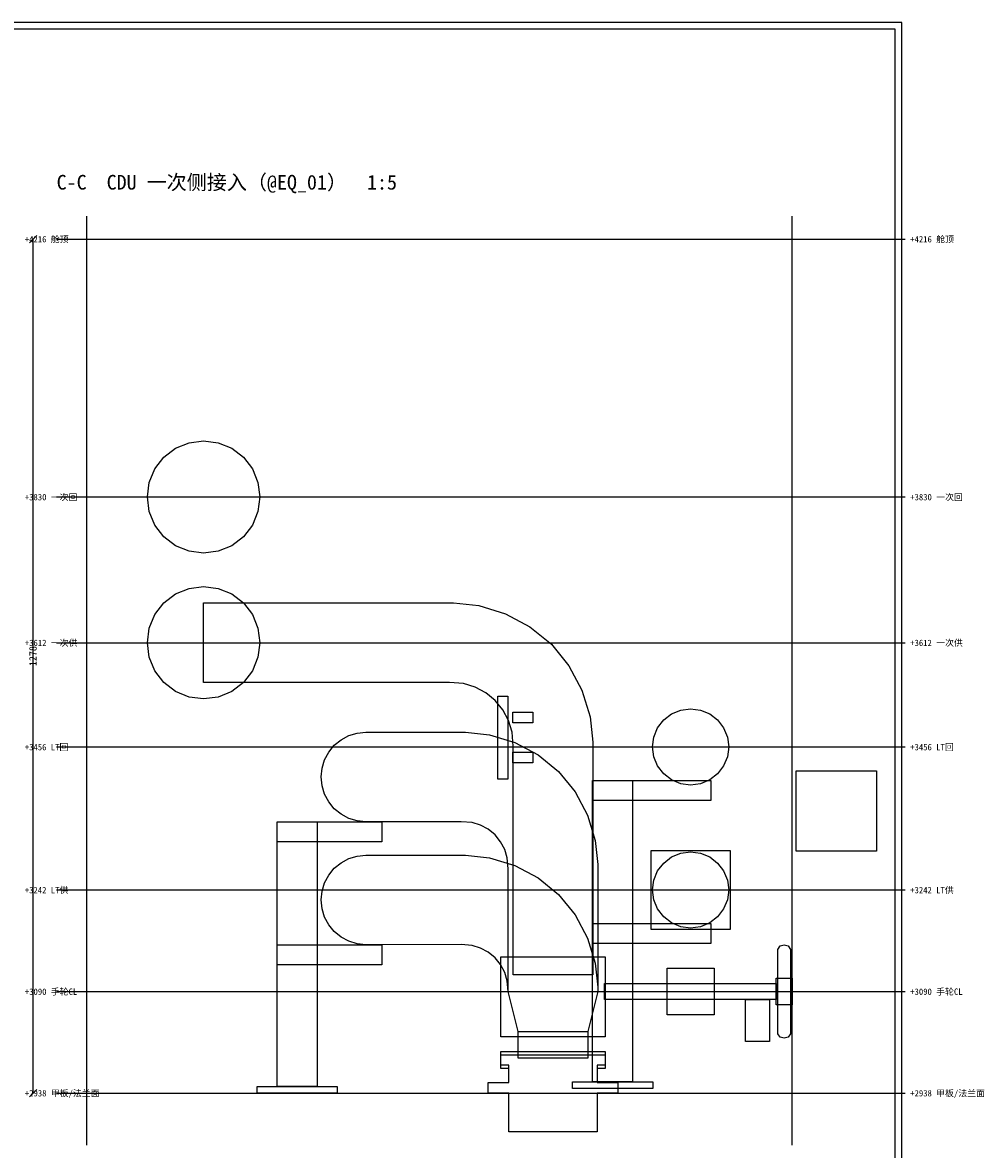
# Model space of a CAD drawing. Header units: metres. Extents: x 8 to 857, y 8 to 586.
# Tile 5 of 5: x 570 to 857, y 249 to 586. Entities that reach past the tile are written whole.
import ezdxf

# ---------------------------------------------------------------- set-up
doc = ezdxf.new("R2010")
doc.units = ezdxf.units.M
for name, color, linetype in [('CL', 1, 'Continuous'), ('DECK-QC', 3, 'Continuous'), ('DIM', 7, 'Continuous'), ('FLANGE', 30, 'Continuous'), ('FRAME', 7, 'Continuous'), ('GRID', 252, 'Continuous'), ('INSTRUMENT', 5, 'Continuous'), ('PIPE-HT', 6, 'Continuous'), ('PIPE-LT', 4, 'Continuous'), ('PIPE-PRI', 1, 'Continuous'), ('STEEL', 9, 'Continuous'), ('SUPPORT', 8, 'Continuous'), ('TEXT', 7, 'Continuous'), ('VALVE', 2, 'Continuous')]:
    doc.layers.add(name, color=color, linetype=linetype)
doc.styles.add('CN', font='simsun.ttc')

msp = doc.modelspace()

# ---------------------------------------------------------------- linework, layer by layer
at = {"layer": 'CL'}
msp.add_lwpolyline([(580, 296), (834, 296)], dxfattribs=at)
at = {"layer": 'DECK-QC'}
for points in [[(715.36, 254), (715.36, 265.6), (709.16, 265.6), (709.16, 268.8), (715.36, 268.8), (715.36, 274), (712.96, 274), (712.96, 278), (744.16, 278), (744.16, 274), (741.76, 274), (741.76, 268.8), (747.96, 268.8), (747.96, 265.6), (741.76, 265.6), (741.76, 254), (715.36, 254)], [(715.36, 254), (715.36, 265.6), (709.16, 265.6), (709.16, 268.8), (715.36, 268.8), (715.36, 273), (712.96, 273), (712.96, 277), (744.16, 277), (744.16, 273), (741.76, 273), (741.76, 268.8), (747.96, 268.8), (747.96, 265.6), (741.76, 265.6), (741.76, 254), (715.36, 254)]]:
    msp.add_lwpolyline(points, close=True, dxfattribs=at)
at = {"layer": 'DIM'}
for points in [[(571.9, 520.1), (574.1, 522.3)], [(573, 265.6), (573, 521.2)], [(571.9, 264.5), (574.1, 266.7)]]:
    msp.add_lwpolyline(points, dxfattribs=at)
at = {"layer": 'FLANGE'}
msp.add_lwpolyline([(744, 298.4), (795.4, 298.4), (795.4, 293.6), (744, 293.6), (744, 298.4)], close=True, dxfattribs=at)
at = {"layer": 'FRAME'}
for points in [[(8, 8), (833, 8), (833, 586), (8, 586)], [(10, 10), (831, 10), (831, 584), (10, 584)]]:
    msp.add_lwpolyline(points, close=True, dxfattribs=at)
at = {"layer": 'GRID'}
for points in [[(589, 250), (589, 528)], [(800.2, 250), (800.2, 528)], [(580, 521.2), (834, 521.2)], [(580, 444), (834, 444)], [(580, 400.4), (834, 400.4)], [(580, 369.2), (834, 369.2)], [(580, 326.4), (834, 326.4)], [(580, 265.6), (834, 265.6)]]:
    msp.add_lwpolyline(points, dxfattribs=at)
at = {"layer": 'INSTRUMENT'}
for points in [[(712.06, 384.4), (715.06, 384.4), (715.06, 359.6), (712.06, 359.6), (712.06, 384.4)], [(722.56, 379.6), (722.56, 376.4), (716.56, 376.4), (716.56, 379.6), (722.56, 379.6)], [(716.56, 367.6), (722.56, 367.6), (722.56, 364.4), (716.56, 364.4), (716.56, 367.6)]]:
    msp.add_lwpolyline(points, close=True, dxfattribs=at)
at = {"layer": 'PIPE-HT'}
for points in [[(612.1, 432.1), (609.43, 435.58), (607.74, 439.64), (607.17, 444), (607.74, 448.36), (609.43, 452.42), (612.1, 455.9), (615.59, 458.58), (619.65, 460.26), (624, 460.83), (628.36, 460.26), (632.42, 458.58), (635.9, 455.9), (638.58, 452.42), (640.26, 448.36), (640.83, 444), (640.26, 439.64), (638.58, 435.58), (635.9, 432.1), (632.42, 429.42), (628.36, 427.74), (624, 427.17), (619.65, 427.74), (615.59, 429.42), (612.1, 432.1)], [(612.1, 388.5), (609.43, 391.98), (607.74, 396.04), (607.17, 400.4), (607.74, 404.76), (609.43, 408.82), (612.1, 412.3), (615.59, 414.98), (619.65, 416.66), (624, 417.23), (628.36, 416.66), (632.42, 414.98), (635.9, 412.3), (638.58, 408.82), (640.26, 404.76), (640.83, 400.4), (640.26, 396.04), (638.58, 391.98), (635.9, 388.5), (632.42, 385.82), (628.36, 384.14), (624, 383.57), (619.65, 384.14), (615.59, 385.82), (612.1, 388.5)], [(659.43, 362.81), (660.19, 365.33), (661.43, 367.64), (663.1, 369.68), (665.12, 371.34), (667.44, 372.58), (669.95, 373.34), (672.56, 373.6), (702.42, 373.58), (709.6, 372.83), (717.14, 370.54), (724.09, 366.83), (730.19, 361.83), (735.19, 355.73), (738.9, 348.78), (741.19, 341.24), (741.94, 334.06), (741.96, 296), (738.96, 284), (738.96, 276), (718.16, 276), (718.16, 284), (715.16, 296), (715.18, 332.74), (714.9, 336.01), (714.14, 338.53), (712.9, 340.84), (711.24, 342.88), (709.2, 344.54), (706.89, 345.78), (704.37, 346.54), (701.1, 346.82), (672.56, 346.8), (669.95, 347.06), (667.44, 347.82), (665.12, 349.06), (663.1, 350.72), (661.43, 352.76), (660.19, 355.07), (659.43, 357.59), (659.18, 360.2), (659.43, 362.81)], [(706.89, 345.78), (706.89, 345.78), (706.89, 345.78), (706.89, 345.78)], [(714.14, 338.53), (714.14, 338.53), (714.14, 338.53), (714.14, 338.53)], [(659.43, 326.01), (660.19, 328.53), (661.43, 330.84), (663.1, 332.88), (665.12, 334.54), (667.44, 335.78), (669.95, 336.54), (672.56, 336.8), (702.42, 336.78), (709.6, 336.03), (717.14, 333.74), (724.09, 330.03), (730.19, 325.03), (735.19, 318.93), (738.9, 311.98), (741.19, 304.44), (741.94, 297.26), (741.96, 296), (738.96, 284), (738.96, 276), (718.16, 276), (718.16, 284), (715.16, 296), (714.9, 299.21), (714.14, 301.73), (712.9, 304.04), (711.24, 306.08), (709.2, 307.74), (706.89, 308.98), (704.37, 309.74), (701.1, 310.02), (672.56, 310), (669.95, 310.26), (667.44, 311.02), (665.12, 312.26), (663.1, 313.92), (661.43, 315.96), (660.19, 318.27), (659.43, 320.79), (659.18, 323.4), (659.43, 326.01)], [(706.89, 308.98), (706.89, 308.98), (706.89, 308.98), (706.89, 308.98)], [(711.24, 306.08), (711.24, 306.08), (711.24, 306.08), (711.24, 306.08)], [(714.14, 301.73), (714.14, 301.73), (714.14, 301.73), (714.14, 301.73)]]:
    msp.add_lwpolyline(points, close=True, dxfattribs=at)
at = {"layer": 'PIPE-LT'}
for points in [[(777.82, 377.26), (779.63, 374.9), (780.77, 372.15), (781.16, 369.2), (780.77, 366.25), (779.63, 363.5), (777.82, 361.14), (775.46, 359.33), (772.71, 358.19), (769.76, 357.8), (766.81, 358.19), (764.06, 359.33), (761.7, 361.14), (759.89, 363.5), (758.75, 366.25), (758.36, 369.2), (758.75, 372.15), (759.89, 374.9), (761.7, 377.26), (764.06, 379.07), (766.81, 380.21), (769.76, 380.6), (772.71, 380.21), (775.46, 379.07), (777.82, 377.26)], [(781.61, 338.25), (781.61, 314.55), (757.91, 314.55), (757.91, 338.25), (781.61, 338.25)], [(777.82, 334.46), (779.63, 332.1), (780.77, 329.35), (781.16, 326.4), (780.77, 323.45), (779.63, 320.7), (777.82, 318.34), (775.46, 316.53), (772.71, 315.39), (769.76, 315), (766.81, 315.39), (764.06, 316.53), (761.7, 318.34), (759.89, 320.7), (758.75, 323.45), (758.36, 326.4), (758.75, 329.35), (759.89, 332.1), (761.7, 334.46), (764.06, 336.27), (766.81, 337.41), (769.76, 337.8), (772.71, 337.41), (775.46, 336.27), (777.82, 334.46)]]:
    msp.add_lwpolyline(points, close=True, dxfattribs=at)
at = {"layer": 'PIPE-PRI'}
for points in [[(624, 412.3), (698.74, 412.29), (706.41, 411.49), (714.35, 409.08), (721.66, 405.17), (728.07, 399.91), (733.33, 393.5), (737.24, 386.19), (739.65, 378.25), (740.45, 370.58), (740.46, 301), (716.66, 301), (716.67, 369.42), (716.3, 373.61), (715.25, 377.08), (713.54, 380.28), (711.24, 383.08), (708.44, 385.38), (705.24, 387.09), (701.77, 388.14), (697.58, 388.51), (624, 388.5), (624, 412.3)], [(738.96, 284), (738.96, 276), (718.16, 276), (718.16, 284), (738.96, 284)]]:
    msp.add_lwpolyline(points, close=True, dxfattribs=at)
at = {"layer": 'STEEL'}
for points in [[(825.36, 362), (825.36, 338), (801.36, 338), (801.36, 362), (825.36, 362)], [(786.16, 293.6), (793.36, 293.6), (793.36, 281), (786.16, 281), (786.16, 293.6)], [(786.16, 293.6), (793.36, 293.6), (793.36, 281), (786.16, 281), (786.16, 293.6)]]:
    msp.add_lwpolyline(points, close=True, dxfattribs=at)
at = {"layer": 'SUPPORT'}
for points in [[(752.4, 359.2), (752.4, 269), (740.4, 269), (740.4, 359.2), (752.4, 359.2)], [(775.76, 359.2), (775.76, 353.2), (740.4, 353.2), (740.4, 359.2), (775.76, 359.2)], [(658, 346.8), (658, 267.6), (646, 267.6), (646, 346.8), (658, 346.8)], [(677.36, 346.8), (677.36, 340.8), (646, 340.8), (646, 346.8), (677.36, 346.8)], [(775.76, 316.4), (775.76, 310.4), (740.4, 310.4), (740.4, 316.4), (775.76, 316.4)], [(677.36, 310), (677.36, 304), (646, 304), (646, 310), (677.36, 310)], [(664, 267.6), (664, 265.6), (640, 265.6), (640, 267.6), (664, 267.6)], [(758.4, 269), (758.4, 267), (734.4, 267), (734.4, 269), (758.4, 269)]]:
    msp.add_lwpolyline(points, close=True, dxfattribs=at)
at = {"layer": 'VALVE'}
for points in [[(795.86, 308.62), (796.59, 309.62), (797.76, 310), (798.94, 309.62), (799.66, 308.62), (799.66, 283.38), (798.94, 282.38), (797.76, 282), (796.59, 282.38), (795.86, 283.38), (795.86, 308.62)], [(795.86, 308.62), (796.59, 309.62), (797.76, 310), (798.94, 309.62), (799.66, 308.62), (799.66, 283.38), (798.94, 282.38), (797.76, 282), (796.59, 282.38), (795.86, 283.38), (795.86, 308.62)], [(744.16, 306.4), (744.16, 282.4), (712.96, 282.4), (712.96, 306.4), (744.16, 306.4)], [(776.76, 303), (776.76, 289), (762.76, 289), (762.76, 303), (776.76, 303)], [(795.36, 300), (800.16, 300), (800.16, 292), (795.36, 292), (795.36, 300)], [(795.36, 300), (800.16, 300), (800.16, 292), (795.36, 292), (795.36, 300)]]:
    msp.add_lwpolyline(points, close=True, dxfattribs=at)

# ---------------------------------------------------------------- texts
at = {"layer": 'DIM', "style": 'CN'}
msp.add_text('1278', height=2.2, rotation=90, dxfattribs=at).set_placement((574, 393.4))
at = {"layer": 'TEXT', "style": 'CN'}
for s, height, p in [('C-C  CDU 一次侧接入（@EQ_01）  1:5', 4.4, (580, 536)), ('+4216 舱顶', 1.9, (570.5, 520.2)), ('+4216 舱顶', 1.9, (835.5, 520.2)), ('+3830 一次回', 1.9, (570.5, 443)), ('+3830 一次回', 1.9, (835.5, 443)), ('+3612 一次供', 1.9, (570.5, 399.4)), ('+3612 一次供', 1.9, (835.5, 399.4)), ('+3456 LT回', 1.9, (570.5, 368.2)), ('+3456 LT回', 1.9, (835.5, 368.2)), ('+3242 LT供', 1.9, (570.5, 325.4)), ('+3242 LT供', 1.9, (835.5, 325.4)), ('+3090 手轮CL', 1.9, (570.5, 295)), ('+3090 手轮CL', 1.9, (835.5, 295)), ('+2938 甲板/法兰面', 1.9, (570.5, 264.6)), ('+2938 甲板/法兰面', 1.9, (835.5, 264.6))]:
    msp.add_text(s, height=height, dxfattribs=at).set_placement(p)

doc.saveas('drawing.dxf')
